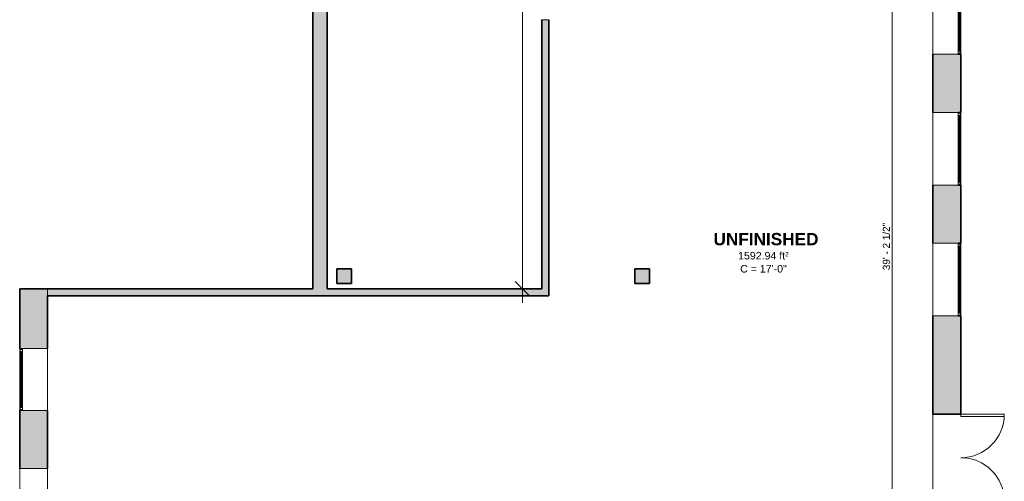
# Model space of a CAD drawing. Header units: inches. Extents: x -361 to 482, y -1192 to 1233.
# Tile 2 of 5: x -361 to 452, y -365 to 16. Entities that reach past the tile are written whole.
import ezdxf

# ---------------------------------------------------------------- set-up
doc = ezdxf.new("R2010")
doc.units = ezdxf.units.IN
doc.header["$MEASUREMENT"] = 0
doc.linetypes.add('Overhead', pattern=[0.15625, 0.09375, -0.0625])
for name, color, linetype, lineweight in [('A-ANNO-DIMS', 211, 'Continuous', 9), ('A-ANNO-DIMS-100', 211, 'Continuous', 9), ('A-AREA-IDEN', 2, 'Continuous', 9), ('A-DETL-GENF', 92, 'Overhead', 9), ('A-DETL-MEDM', 33, 'Continuous', 9), ('A-DOOR', 31, 'Continuous', 9), ('A-FLOR', 192, 'Continuous', 9), ('A-GLAZ', 151, 'Continuous', 9), ('A-WALL', 113, 'Continuous', 9), ('A-WALL-PATT', 111, 'Continuous', 9)]:
    doc.layers.add(name, color=color, linetype=linetype, lineweight=lineweight)
doc.styles.add('Arial', font='arial.ttf', dxfattribs={"height": 6.25})
doc.styles.add('Arial_1', font='arial.ttf', dxfattribs={"height": 5.859375})
doc.styles.add('Arial_B', font='arialbd.ttf', dxfattribs={"height": 10.15625})
doc.dimstyles.new('Linear_-_1_5mm_Arial', dxfattribs={"dimscale": 12, "dimtxt": 5.978082, "dimasz": 0.984252, "dimexe": 0.984252, "dimexo": 0.656168, "dimgap": 0, "dimtad": 1, "dimrnd": 0.25, "dimzin": 1, "dimdsep": 46, "dimlunit": 4, "dimtxsty": 'Arial_1', "dimblk1": 'OBLIQUE', "dimblk2": 'OBLIQUE', "dimsah": 1, "dimcen": 0.09, "dimdle": 0.984252, "dimazin": 0, "dimtfac": 1, "dimtdec": 4, "dimtix": 1, "dimtmove": 0, "dimatfit": 3, "dimfxl": 1, "dimtvp": 1, "dimtfill": 1, "dimfrac": 2, "dimtolj": 1, "dimtzin": 0, "dimarcsym": 2})

# ---------------------------------------------------------------- blocks, each defined once
blk = doc.blocks.new('Planitar-Fixed - 24_ x 48_-2476583-Build A 1st Floor')
at = {"layer": 'A-GLAZ', "lineweight": 18}
for p, q in [((-30, 12.01), (-29.25, 12.01)), ((-29.25, 12.01), (-30, 12.01)), ((-30, 12.01), (-30, 9.78)), ((-29.25, 12.01), (-29.25, 9.78)), ((-29.25, 9.78), (-29.25, 12.01)), ((-29.25, 11.51), (-27.52, 11.51)), ((-27.52, 11.51), (-29.25, 11.51)), ((-29.25, 11.51), (-29.25, 9.78)), ((-29.25, 9.78), (-27.52, 9.78)), ((-27.52, 11.51), (-27.52, 9.78)), ((-27.52, 9.78), (-27.52, 11.51)), ((27.52, 11.51), (27.52, 9.78)), ((29.25, 11.51), (27.52, 11.51)), ((29.25, 11.51), (27.52, 11.51)), ((27.52, 11.51), (27.52, 9.78)), ((27.52, 9.78), (29.25, 9.78)), ((29.25, 12.01), (29.25, 9.78)), ((29.96, 12.01), (29.25, 12.01)), ((30, 12.01), (29.25, 12.01)), ((29.25, 12.01), (29.25, 9.78)), ((29.25, 9.78), (29.25, 11.51)), ((30, 9.78), (30, 12.01)), ((-30, -10.99), (-28.74, -10.99)), ((30, -10.99), (28.74, -10.99))]:
    blk.add_line(p, q, dxfattribs=at)
at = {"layer": 'A-GLAZ'}
for p, q in [((30, 9.78), (-30, 9.78)), ((-30, 9.78), (-30, -10.99)), ((-29.25, 12.01), (29.25, 12.01)), ((-27.52, 11.51), (27.52, 11.51)), ((30, -10.99), (30, 9.78)), ((-30, -10.99), (30, -10.99))]:
    blk.add_line(p, q, dxfattribs=at)
at = {"layer": 'A-GLAZ', "lineweight": 25}
blk.add_line((-27.52, 10.65), (27.52, 10.65), dxfattribs=at)
blk = doc.blocks.new('Planitar-Fixed - 24_ x 48_-2476463-Build A 1st Floor')
at = {"layer": 'A-GLAZ', "lineweight": 18}
for p, q in [((-25.5, 12.01), (-24.75, 12.01)), ((-24.75, 12.01), (-25.5, 12.01)), ((-25.5, 12.01), (-25.5, 9.78)), ((-24.75, 12.01), (-24.75, 9.78)), ((-24.75, 9.78), (-24.75, 12.01)), ((-24.75, 11.51), (-23.02, 11.51)), ((-23.02, 11.51), (-24.75, 11.51)), ((-24.75, 11.51), (-24.75, 9.78)), ((-24.75, 9.78), (-23.02, 9.78)), ((-23.02, 11.51), (-23.02, 9.78)), ((-23.02, 9.78), (-23.02, 11.51)), ((23.02, 11.51), (23.02, 9.78)), ((24.75, 11.51), (23.02, 11.51)), ((24.75, 11.51), (23.02, 11.51)), ((23.02, 11.51), (23.02, 9.78)), ((23.02, 9.78), (24.75, 9.78)), ((24.75, 12.01), (24.75, 9.78)), ((25.46, 12.01), (24.75, 12.01)), ((25.5, 12.01), (24.75, 12.01)), ((24.75, 12.01), (24.75, 9.78)), ((24.75, 9.78), (24.75, 11.51)), ((25.5, 9.78), (25.5, 12.01)), ((-25.5, -10.99), (-24.24, -10.99)), ((25.5, -10.99), (24.24, -10.99))]:
    blk.add_line(p, q, dxfattribs=at)
at = {"layer": 'A-GLAZ'}
for p, q in [((25.5, 9.78), (-25.5, 9.78)), ((-25.5, 9.78), (-25.5, -10.99)), ((-24.75, 12.01), (24.75, 12.01)), ((-23.02, 11.51), (23.02, 11.51)), ((25.5, -10.99), (25.5, 9.78)), ((-25.5, -10.99), (25.5, -10.99))]:
    blk.add_line(p, q, dxfattribs=at)
at = {"layer": 'A-GLAZ', "lineweight": 25}
blk.add_line((-23.02, 10.65), (23.02, 10.65), dxfattribs=at)
blk = doc.blocks.new('Planitar - Opening - 4_-0_ x 6_-8-2476796-Build A 1st Floor')
at = {"layer": 'A-DETL-GENF'}
for p, q in [((23.68, 11.5), (-24.32, 11.5)), ((-24.32, -11.5), (23.68, -11.5))]:
    blk.add_line(p, q, dxfattribs=at)
at = {"layer": 'A-DETL-MEDM'}
for p, q in [((-24.32, 11.5), (-24.32, -11.5)), ((23.68, -11.5), (23.68, 11.5))]:
    blk.add_line(p, q, dxfattribs=at)
blk = doc.blocks.new('Planitar - Double Door_Flush Panel - 6_-0_ x 6_-8_-2483962-Build A 1st Floor')
at = {"layer": 'A-DOOR', "lineweight": 18}
for p, q in [((-36, 11.5), (-36, 47.5)), ((-36, 47.5), (-34.03, 47.5)), ((-34.03, 47.5), (-34.03, 11.5)), ((36, 47.5), (34.03, 47.5)), ((34.03, 47.5), (34.03, 11.5)), ((36, 11.5), (36, 47.5)), ((-34.03, 11.5), (-36, 11.5)), ((34.03, 11.5), (36, 11.5))]:
    blk.add_line(p, q, dxfattribs=at)
at = {"layer": 'A-DOOR'}
for centre, start, end in [((-36, 11.5), 0, 90), ((36, 11.5), 90, 180)]:
    blk.add_arc(centre, 36, start, end, dxfattribs=at)
blk = doc.blocks.new('DIMBLOCK3-Build A 1st Floor')
at = {"layer": 'A-ANNO-DIMS-100'}
for p, q in [((359.49, -418.05), (359.49, 76.07)), ((359.01, 64.26), (371.3, 64.26)), ((359.49, 64.26), (359.01, 64.26)), ((359.01, -406.24), (371.3, -406.24)), ((359.49, -406.24), (359.01, -406.24))]:
    blk.add_line(p, q, dxfattribs=at)
at = {"layer": 'A-ANNO-DIMS-100', "lineweight": 35}
for p, q in [((359.49, 64.26), (353.58, 70.16)), ((359.49, 64.26), (365.39, 58.35)), ((359.49, -406.24), (353.58, -400.34)), ((359.49, -406.24), (365.39, -412.15))]:
    blk.add_line(p, q, dxfattribs=at)
at = {"layer": 'A-ANNO-DIMS-100', "color": 0, "insert": (351.88, -190.49), "char_height": 5.8594, "width": 46.7946, "attachment_point": 1, "rotation": 90, "line_spacing_factor": 0.941778, "style": 'Arial_1', "bg_fill": 3, "box_fill_scale": 1.25, "bg_fill_color": 256, "bg_fill_true_color": 13158600, "bg_fill_transparency": 0}
blk.add_mtext('39\' - 2 1/2"', dxfattribs=at)
blk = doc.blocks.new('_Oblique')
at = {"color": 0, "linetype": 'ByBlock', "lineweight": -2}
blk.add_line((-0.5, -0.5), (0.5, 0.5), dxfattribs=at)
blk = doc.blocks.new('DIMBLOCK16-Build A 1st Floor')
at = {"layer": 'A-ANNO-DIMS-100'}
for p, q in [((54.33, 506.57), (54.33, -217.55)), ((54.8, 494.76), (42.51, 494.76)), ((54.33, 494.76), (54.8, 494.76)), ((54.8, -205.74), (42.51, -205.74)), ((54.33, -205.74), (54.8, -205.74))]:
    blk.add_line(p, q, dxfattribs=at)
at = {"layer": 'A-ANNO-DIMS-100', "lineweight": 35}
for p, q in [((54.33, 494.76), (48.42, 500.66)), ((54.33, 494.76), (60.23, 488.85)), ((54.33, -205.74), (48.42, -199.84)), ((54.33, -205.74), (60.23, -211.65))]:
    blk.add_line(p, q, dxfattribs=at)
at = {"layer": 'A-ANNO-DIMS-100', "color": 0, "insert": (46.72, 125.01), "char_height": 5.8594, "width": 46.7946, "attachment_point": 1, "rotation": 90, "line_spacing_factor": 0.941778, "style": 'Arial_1', "bg_fill": 3, "box_fill_scale": 1.25, "bg_fill_color": 256, "bg_fill_true_color": 13158600, "bg_fill_transparency": 0}
blk.add_mtext('58\' - 4 1/2"', dxfattribs=at)

msp = doc.modelspace()

# ---------------------------------------------------------------- hatches: boundary and pattern name
at = {"layer": 'A-WALL'}
for points in [[(-86.814, -201.493), (-86.814, -189.493), (-98.814, -189.493), (-98.814, -201.493)], [(159.186, -201.493), (159.186, -189.493), (147.186, -189.493), (147.186, -201.493)]]:
    msp.add_hatch(color=8, dxfattribs=at).paths.add_polyline_path(points, flags=0)
at = {"layer": 'A-WALL-PATT', "transparency": 33554560}
h = msp.add_hatch(color=8, dxfattribs=at)
h.paths.add_polyline_path([(416.186, -699.993), (416.186, -691.772), (393.186, -691.772), (393.186, -699.993), (413.954, -699.993)], flags=0)
h.paths.add_polyline_path([(413.954, -643.772), (416.186, -643.772), (416.186, -593.503), (393.186, -593.503), (393.186, -643.772)], flags=0)
h.paths.add_polyline_path([(393.186, -545.503), (416.186, -545.503), (416.186, -493.243), (393.186, -493.243)], flags=0)
h.paths.add_polyline_path([(416.186, -445.243), (416.186, -381.243), (393.186, -381.243), (393.186, -445.243)], flags=0)
h.paths.add_polyline_path([(413.954, -309.243), (416.186, -309.243), (416.186, -228.243), (393.186, -228.243), (393.186, -309.243)], flags=0)
h.paths.add_polyline_path([(393.186, -168.243), (416.186, -168.243), (416.186, -120.243), (393.186, -120.243)], flags=0)
h.paths.add_polyline_path([(416.186, -60.243), (416.186, -12.243), (393.186, -12.243), (393.186, -60.243), (413.954, -60.243)], flags=0)
h.paths.add_polyline_path([(416.186, 47.757), (416.186, 415.507), (393.186, 415.507), (393.186, 47.757), (413.954, 47.757)], flags=0)
h.paths.add_polyline_path([(416.186, 463.507), (416.186, 606.007), (393.186, 606.007), (393.186, 463.507)], flags=0)
h.paths.add_polyline_path([(413.954, 657.007), (416.186, 657.007), (416.186, 693.239), (393.186, 693.239), (393.186, 657.007)], flags=0)
h.paths.add_polyline_path([(416.186, 744.239), (416.186, 780.239), (393.186, 780.239), (393.186, 744.239), (413.954, 744.239)], flags=0)
h.paths.add_polyline_path([(416.186, 831.239), (416.186, 863.507), (393.186, 863.507), (393.186, 831.239), (413.954, 831.239)], flags=0)
h.paths.add_polyline_path([(416.186, 914.507), (416.186, 955.007), (393.186, 955.007), (393.186, 914.507), (413.954, 914.507)], flags=0)
h.paths.add_polyline_path([(393.186, 1087.007), (416.186, 1087.007), (416.186, 1175.507), (393.186, 1175.507), (393.186, 1152.507)], flags=0)
h = msp.add_hatch(color=8, dxfattribs=at)
h.paths.add_polyline_path([(70.186, -205.743), (76.186, -205.743), (76.186, 16.257), (70.186, 16.257), (70.186, -38.842)], flags=0)
h.paths.add_polyline_path([(76.186, 54.257), (76.186, 500.757), (70.186, 500.757), (70.186, 54.257)], flags=0)
for points in [[(-118.814, -205.743), (-106.814, -205.743), (-106.814, 111.757), (-118.814, 111.757), (-118.814, -38.842)], [(76.186, -211.743), (76.186, -205.743), (-360.814, -205.743), (-360.814, -211.743), (26.281, -211.743)]]:
    msp.add_hatch(color=8, dxfattribs=at).paths.add_polyline_path(points, flags=0)
h = msp.add_hatch(color=8, dxfattribs=at)
h.paths.add_polyline_path([(-337.814, -1056.493), (-337.814, -1056.243), (-360.814, -1056.243), (-360.814, -1056.493)], flags=0)
h.paths.add_polyline_path([(-337.814, -915.243), (-337.814, -868.493), (-360.814, -868.493), (-360.814, -915.243), (-358.581, -915.243)], flags=0)
h.paths.add_polyline_path([(-337.814, -817.493), (-337.814, -772.993), (-360.814, -772.993), (-360.814, -817.493), (-358.581, -817.493)], flags=0)
h.paths.add_polyline_path([(-358.581, -724.993), (-337.814, -724.993), (-337.814, -679.493), (-360.814, -679.493), (-360.814, -724.993)], flags=0)
h.paths.add_polyline_path([(-360.814, -628.493), (-337.814, -628.493), (-337.814, -587.743), (-360.814, -587.743)], flags=0)
h.paths.add_polyline_path([(-360.814, -536.743), (-337.814, -536.743), (-337.814, -493.743), (-360.814, -493.743)], flags=0)
h.paths.add_polyline_path([(-337.814, -442.743), (-337.814, -402.243), (-360.814, -402.243), (-360.814, -442.743), (-358.581, -442.743)], flags=0)
h.paths.add_polyline_path([(-358.581, -354.243), (-337.814, -354.243), (-337.814, -306.243), (-360.814, -306.243), (-360.814, -354.243)], flags=0)
h.paths.add_polyline_path([(-360.814, -255.243), (-337.814, -255.243), (-337.814, -211.743), (-360.814, -211.743)], flags=0)

# ---------------------------------------------------------------- linework, layer by layer
at = {"layer": 'A-FLOR'}
for p, q in [((393.186, -422.243), (393.186, -60.243)), ((-337.814, -205.743), (-337.814, -422.243))]:
    msp.add_line(p, q, dxfattribs=at)
at = {"layer": 'A-WALL', "lineweight": 35}
for p, q in [((-106.814, -205.743), (-106.814, 183.757)), ((-118.814, 111.757), (-118.814, -205.743)), ((70.186, 16.257), (70.186, -205.743)), ((76.186, -211.743), (76.186, 16.257)), ((393.186, -12.243), (393.186, -60.243)), ((416.186, -12.243), (413.954, -12.243)), ((416.186, -60.243), (416.186, -12.243)), ((413.954, -60.243), (416.186, -60.243)), ((393.186, -120.243), (393.186, -168.243)), ((416.186, -120.243), (413.954, -120.243)), ((416.186, -168.243), (416.186, -120.243)), ((413.954, -168.243), (416.186, -168.243)), ((-86.814, -189.493), (-98.814, -189.493)), ((-98.814, -189.493), (-98.814, -201.493)), ((-86.814, -201.493), (-86.814, -189.493)), ((159.186, -189.493), (147.186, -189.493)), ((147.186, -189.493), (147.186, -201.493)), ((159.186, -201.493), (159.186, -189.493)), ((-98.814, -201.493), (-86.814, -201.493)), ((147.186, -201.493), (159.186, -201.493)), ((-118.814, -205.743), (-360.814, -205.743)), ((-360.814, -205.743), (-360.814, -255.243)), ((70.186, -205.743), (-106.814, -205.743)), ((-337.814, -211.743), (76.186, -211.743)), ((-337.814, -255.243), (-337.814, -211.743)), ((393.186, -228.243), (393.186, -309.243)), ((416.186, -228.243), (413.954, -228.243)), ((416.186, -309.243), (416.186, -228.243)), ((-360.814, -306.243), (-360.814, -354.243)), ((-337.814, -354.243), (-337.814, -306.243)), ((393.186, -309.243), (416.186, -309.243))]:
    msp.add_line(p, q, dxfattribs=at)
at = {"layer": 'A-WALL'}
msp.add_line((70.186, 16.257), (76.186, 16.257), dxfattribs=at)

# ---------------------------------------------------------------- block references
at = {"layer": 'A-DOOR', "rotation": 269.9999999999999}
for name, p in [('Planitar - Double Door_Flush Panel - 6_-0_ x 6_-8_-2483962-Build A 1st Floor', (404.686, -345.243)), ('Planitar - Opening - 4_-0_ x 6_-8-2476796-Build A 1st Floor', (-349.314, -378.565))]:
    msp.add_blockref(name, p, dxfattribs=at)
at = {"layer": 'A-GLAZ'}
for name, p, rotation in [('Planitar-Fixed - 24_ x 48_-2476583-Build A 1st Floor', (404.175, 17.757), 269.9999999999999), ('Planitar-Fixed - 24_ x 48_-2476583-Build A 1st Floor', (404.175, -90.243), 269.9999999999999), ('Planitar-Fixed - 24_ x 48_-2476583-Build A 1st Floor', (404.175, -198.243), 269.9999999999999), ('Planitar-Fixed - 24_ x 48_-2476463-Build A 1st Floor', (-348.802, -280.743), 89.99999999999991)]:
    msp.add_blockref(name, p, dxfattribs=dict(at, rotation=rotation))

# ---------------------------------------------------------------- texts
at = {"layer": 'A-AREA-IDEN', "attachment_point": 1}
for s, insert, char_height, width, style in [('UNFINISHED', (212.066, -159.775), 10.1562, 101.63125, 'Arial_B'), ('1592.94 ft²', (232.381, -175.396), 6.25, 52.39375, 'Arial'), ('C = 17\'-0"', (234.074, -186.2), 6.25, 48.29062, 'Arial')]:
    msp.add_mtext(s, dxfattribs=dict(at, insert=insert, char_height=char_height, width=width, style=style))

# ---------------------------------------------------------------- dimensions: what is measured, and where the dimension line sits
at = {"layer": 'A-ANNO-DIMS'}
dim = msp.add_linear_dim(base=(359.487, 64.257), p1=(351.135, -406.243), p2=(351.135, 64.257), angle=90, dimstyle='Linear_-_1_5mm_Arial', override={"dimpost": '<>', "dimfxl": 470.5}, dxfattribs=at)
dim.commit()
dim.dimension.update_dxf_attribs({"geometry": 'DIMBLOCK3-Build A 1st Floor', "text_midpoint": (356.455, -170.993)})

# ---------------------------------------------------------------- next in the draw order: dimensions: what is measured, and where the dimension line sits
dim = msp.add_linear_dim(base=(54.325, -205.743), p1=(62.677, 494.757), p2=(62.677, -205.743), angle=90, dimstyle='Linear_-_1_5mm_Arial', override={"dimpost": '<>', "dimfxl": 700.5}, dxfattribs=at)
dim.commit()
dim.dimension.update_dxf_attribs({"geometry": 'DIMBLOCK16-Build A 1st Floor', "text_midpoint": (51.296, 144.507)})

doc.saveas('drawing.dxf')
